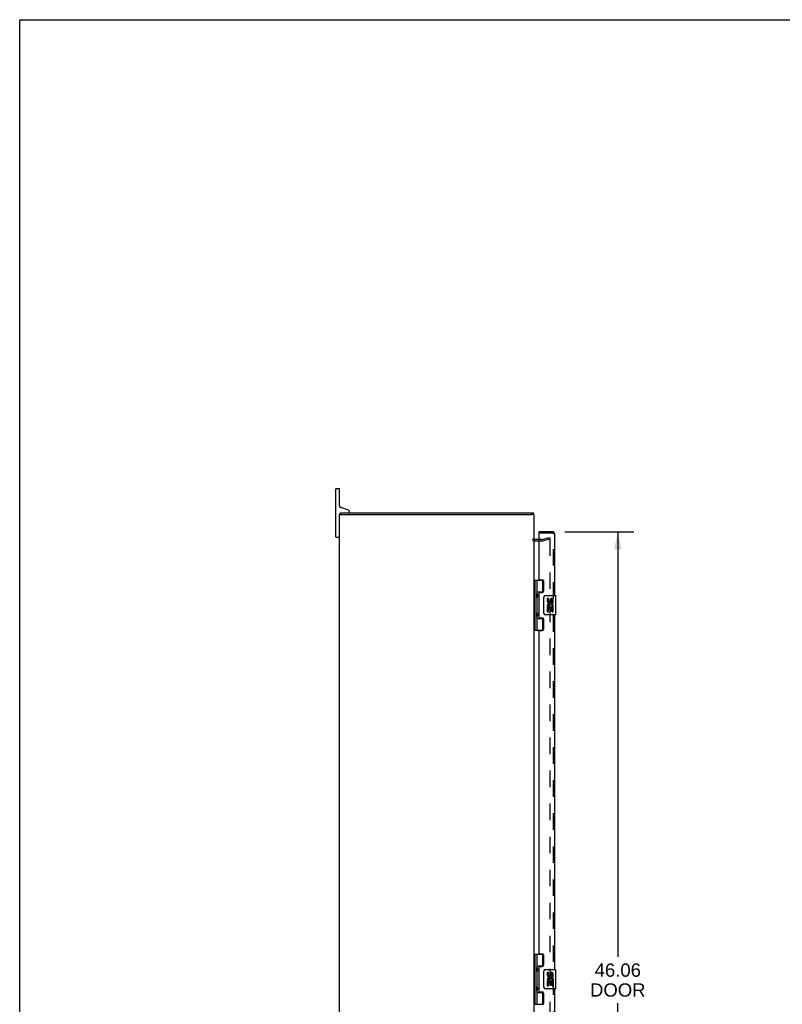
# Model space of a CAD drawing. Header units: inches. Extents: x 0 to 155, y 0 to 100.
# Tile 4 of 7: x 0 to 39, y 49 to 100. Entities that reach past the tile are written whole.
import ezdxf

# ---------------------------------------------------------------- set-up
doc = ezdxf.new("R2010")
doc.units = ezdxf.units.IN
doc.header["$LTSCALE"] = 8.5
doc.header["$MEASUREMENT"] = 0
doc.linetypes.add('HIDDEN', pattern=[0.2, 0.1, -0.1])
doc.layers.get('0').update_dxf_attribs({"linetype": 'CONTINUOUS'})
for name, color, linetype in [('DEFAULT_2', 8, 'HIDDEN'), ('DIMENSIONS', 7, 'CONTINUOUS'), ('DOOR_ASSEMBLY', 7, 'CONTINUOUS')]:
    doc.layers.add(name, color=color, linetype=linetype)
doc.styles.get("Standard").update_dxf_attribs({"font": 'arial.ttf'})
doc.dimstyles.new('DIMSTYLE_1', dxfattribs={"dimtxt": 0.681818, "dimasz": 0.909091, "dimexe": 0.09, "dimexo": 0.07, "dimgap": 0.0375, "dimtad": 0, "dimtih": 1, "dimtoh": 1, "dimzin": 4, "dimdsep": 46, "dimtxsty": 'Standard', "dimblk": '_FILLED', "dimblk1": '_FILLED', "dimblk2": '_FILLED', "dimcen": 0.09, "dimadec": 3, "dimazin": 1, "dimtfac": 1, "dimtdec": 3, "dimtofl": 0, "dimtmove": 0, "dimatfit": 3, "dimldrblk": '_FILLED', "dimfxl": 0, "dimtolj": 1, "dimtzin": 4, "dimarcsym": 0})

# ---------------------------------------------------------------- blocks, each defined once
blk = doc.blocks.new('_FILLED')
at = {"color": 0, "linetype": 'ByBlock'}
blk.add_solid([(0, 0), (-1, 0.2), (-1, -0.2)], dxfattribs=at)
blk = doc.blocks.new('*D5')
at = {"layer": 'DIMENSIONS', "color": 2, "linetype": 'Continuous'}
for p, q in [((28.044, 73.643), (31.583, 73.643)), ((30.765, 73.643), (30.765, 51.759)), ((30.765, 27.58), (30.765, 49.373)), ((28.044, 27.58), (31.583, 27.58))]:
    blk.add_line(p, q, dxfattribs=at)
at = {"layer": 'DIMENSIONS', "color": 2, "linetype": 'Continuous', "xscale": 0.9090909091, "yscale": 0.9090909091, "zscale": 0.9090909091}
for p, rotation in [((30.765, 73.643), 90), ((30.765, 27.58), 270)]:
    blk.add_blockref('_FILLED', p, dxfattribs=dict(at, rotation=rotation))
at = {"layer": 'DIMENSIONS', "color": 2, "linetype": 'Continuous', "insert": (30.765, 51.418), "char_height": 0.6818, "width": 2.854, "attachment_point": 2, "line_spacing_factor": 0.9}
blk.add_mtext('46.06\\PDOOR', dxfattribs=at)

msp = doc.modelspace()

# ---------------------------------------------------------------- linework, layer by layer
at = {"color": 7, "linetype": 'Continuous'}
for p, q in [((0, 0), (0, 100)), ((0, 100), (154.5455, 100)), ((16.2565, 73.3867), (16.2565, 75.8367)), ((16.2815, 75.8617), (16.4315, 75.8617)), ((16.4565, 74.9767), (16.4565, 75.8367)), ((16.4591, 74.5367), (16.5589, 74.5367)), ((16.5095, 74.5367), (16.5095, 74.6117)), ((16.9171, 74.746), (16.5158, 74.8921)), ((16.9565, 74.6717), (16.9565, 74.6897)), ((26.4565, 74.5367), (26.3442, 74.5367)), ((26.4335, 74.5367), (26.4335, 74.6117)), ((16.2815, 73.3617), (16.4315, 73.3617))]:
    msp.add_line(p, q, dxfattribs=at)
at = {"color": 3, "linetype": 'Continuous'}
for p, q in [((16.4565, 26.6867), (16.4565, 74.5367)), ((16.4565, 74.5367), (16.4591, 74.5367)), ((16.5095, 74.6117), (26.4335, 74.6117)), ((16.5664, 74.5367), (26.3442, 74.5367)), ((26.4565, 26.6867), (26.4565, 74.5367)), ((26.6995, 73.2367), (26.4985, 73.2367))]:
    msp.add_line(p, q, dxfattribs=at)
at = {"color": 7, "linetype": 'Continuous'}
for centre, radius, start, end in [((16.2815, 75.8367), 0.025, 90, 180), ((16.4315, 75.8367), 0.025, 0, 90), ((16.5465, 74.9767), 0.09, 180, 250), ((16.5465, 74.5217), 0.09, 114.30127, 170.39064), ((16.8965, 74.6717), 0.06, 270, 360), ((16.8965, 74.6897), 0.06, 0, 70), ((16.2815, 73.3867), 0.025, 180, 270), ((16.4315, 73.3867), 0.025, 270, 360)]:
    msp.add_arc(centre, radius, start, end, dxfattribs=at)
at = {"color": 3, "linetype": 'Continuous'}
msp.add_arc((26.4985, 73.2787), 0.042, 180, 270, dxfattribs=at)
at = {"layer": 'DEFAULT_2', "color": 8, "linetype": 'HIDDEN'}
for p, q in [((26.8572, 73.1617), (26.4985, 73.1617)), ((26.8572, 73.2367), (26.6995, 73.2367)), ((26.8637, 73.2375), (27.2498, 73.341)), ((27.2692, 73.2685), (26.8831, 73.1651)), ((27.2498, 73.341), (27.2692, 73.2685)), ((27.256, 73.2603), (27.2547, 73.2604)), ((27.2692, 73.2454), (27.2692, 27.9779))]:
    msp.add_line(p, q, dxfattribs=at)
for points in [[(27.2547, 73.2604), (27.2544, 73.2604), (27.2528, 73.2603), (27.2511, 73.2599)], [(27.2593, 73.2596), (27.2577, 73.2601), (27.256, 73.2603)], [(27.2593, 73.2596), (27.2608, 73.259), (27.2622, 73.2582), (27.2636, 73.2572), (27.2648, 73.2561), (27.2659, 73.2548), (27.2669, 73.2535), (27.2677, 73.252), (27.2683, 73.2504), (27.2688, 73.2488), (27.2691, 73.2471), (27.2692, 73.2454)]]:
    msp.add_lwpolyline(points, dxfattribs=at)
for centre, radius, start, end in [((26.4985, 73.2787), 0.117, 180, 270), ((26.8572, 73.2617), 0.025, 270, 285), ((26.8572, 73.2617), 0.1, 270, 285)]:
    msp.add_arc(centre, radius, start, end, dxfattribs=at)
at = {"layer": 'DOOR_ASSEMBLY', "color": 7, "linetype": 'Continuous'}
for p, q in [((26.6995, 73.643), (26.6995, 73.568)), ((26.4565, 71.1413), (26.9408, 71.1413)), ((26.4955, 71.1413), (26.4955, 68.5823)), ((26.5945, 71.1413), (26.5945, 70.454)), ((26.9145, 70.5508), (26.9145, 71.1413)), ((26.5946, 70.5508), (26.9411, 70.5508)), ((26.8833, 70.5418), (26.8833, 70.5193)), ((26.8833, 70.5418), (26.9348, 70.5418)), ((26.5945, 70.2536), (26.5945, 69.47)), ((26.611, 70.2838), (26.611, 70.4238)), ((26.9596, 69.4618), (26.9596, 70.2618)), ((27.0595, 70.3618), (27.5695, 70.3618)), ((27.1349, 70.2076), (27.1349, 70.0713)), ((27.1978, 70.2076), (27.1349, 70.2076)), ((27.1978, 70.0713), (27.1978, 70.2076)), ((27.2629, 70.1338), (27.2629, 70.0648)), ((27.3235, 70.0713), (27.3235, 70.1133)), ((27.3864, 69.977), (27.3864, 70.1133)), ((27.3864, 69.977), (27.447, 69.977)), ((27.447, 69.977), (27.447, 70.1338)), ((27.5845, 69.3768), (27.5845, 70.3468)), ((26.611, 69.2998), (26.611, 69.4398)), ((27.1349, 69.7464), (27.1349, 69.516)), ((27.1531, 69.7464), (27.1349, 69.7464)), ((27.1349, 69.516), (27.1978, 69.516)), ((27.1875, 69.7464), (27.2149, 69.7655)), ((27.1875, 69.7464), (27.447, 69.7464)), ((27.1978, 69.516), (27.1978, 69.6835)), ((27.1978, 69.6835), (27.2629, 69.6835)), ((27.2629, 69.6835), (27.2629, 69.5474)), ((27.2629, 69.5474), (27.3235, 69.5474)), ((27.3235, 69.5474), (27.3235, 69.6835)), ((27.3235, 69.6835), (27.3864, 69.6835)), ((27.3786, 69.7823), (27.4363, 69.7574)), ((27.3864, 69.516), (27.3864, 69.6835)), ((27.3864, 69.516), (27.447, 69.516)), ((27.447, 69.7933), (27.447, 69.8463)), ((27.447, 69.516), (27.447, 69.7464)), ((26.5945, 69.2696), (26.5945, 68.5823)), ((26.5946, 69.1728), (26.9411, 69.1728)), ((26.8833, 69.2043), (26.8833, 69.1818)), ((26.9348, 69.1818), (26.8833, 69.1818)), ((26.9145, 68.5823), (26.9145, 69.1728)), ((27.5695, 69.3618), (27.0595, 69.3618)), ((26.4565, 68.5823), (26.9408, 68.5823)), ((26.4565, 51.8912), (26.9408, 51.8912)), ((26.4955, 51.8912), (26.4955, 49.3322)), ((26.5945, 51.8912), (26.5945, 51.2038)), ((26.9145, 51.3007), (26.9145, 51.8912)), ((26.5946, 51.3007), (26.9411, 51.3007)), ((26.8833, 51.2917), (26.9348, 51.2917)), ((26.8833, 51.2917), (26.8833, 51.2692)), ((26.5945, 51.0035), (26.5945, 50.2198)), ((26.611, 51.0337), (26.611, 51.1737)), ((26.9596, 50.2117), (26.9596, 51.0117)), ((27.0595, 51.1117), (27.5695, 51.1117)), ((27.1978, 50.9575), (27.1349, 50.9575)), ((27.1349, 50.9575), (27.1349, 50.8211)), ((27.1978, 50.8211), (27.1978, 50.9575)), ((27.2629, 50.8837), (27.2629, 50.8147)), ((27.3235, 50.8211), (27.3235, 50.8631)), ((27.3864, 50.7268), (27.3864, 50.8632)), ((27.3864, 50.7268), (27.447, 50.7268)), ((27.447, 50.7268), (27.447, 50.8836)), ((27.5845, 50.1267), (27.5845, 51.0967)), ((26.611, 50.0497), (26.611, 50.1897)), ((27.1531, 50.4962), (27.1349, 50.4962)), ((27.1349, 50.4962), (27.1349, 50.2659)), ((27.1349, 50.2659), (27.1978, 50.2659)), ((27.1875, 50.4962), (27.2149, 50.5154)), ((27.1875, 50.4962), (27.447, 50.4962)), ((27.1978, 50.4334), (27.2629, 50.4334)), ((27.1978, 50.2659), (27.1978, 50.4334)), ((27.2629, 50.4334), (27.2629, 50.2973)), ((27.2629, 50.2973), (27.3235, 50.2973)), ((27.3235, 50.4334), (27.3864, 50.4334)), ((27.3235, 50.2973), (27.3235, 50.4334)), ((27.3786, 50.5322), (27.4363, 50.5072)), ((27.3864, 50.2659), (27.3864, 50.4334)), ((27.3864, 50.2659), (27.447, 50.2659)), ((27.447, 50.5432), (27.447, 50.5962)), ((27.447, 50.2659), (27.447, 50.4962)), ((26.5945, 50.0195), (26.5945, 49.3322)), ((26.5946, 49.9227), (26.9411, 49.9227)), ((26.8833, 49.9542), (26.8833, 49.9317)), ((26.9348, 49.9317), (26.8833, 49.9317)), ((26.9145, 49.3322), (26.9145, 49.9227)), ((27.5695, 50.1117), (27.0595, 50.1117)), ((26.4565, 49.3322), (26.9408, 49.3322))]:
    msp.add_line(p, q, dxfattribs=at)
at = {"layer": 'DOOR_ASSEMBLY', "color": 3, "linetype": 'Continuous'}
for p, q in [((27.4075, 73.643), (26.6995, 73.643)), ((26.6995, 73.568), (26.6995, 71.2033)), ((27.5245, 70.3618), (27.5245, 73.526)), ((26.7305, 71.1723), (26.8865, 71.1723)), ((26.9495, 71.1093), (26.9495, 70.5823)), ((26.6995, 70.4883), (26.6995, 69.2353)), ((26.7305, 70.5193), (26.8865, 70.5193)), ((26.7305, 69.2043), (26.8865, 69.2043)), ((26.9495, 69.1413), (26.9495, 68.6143)), ((27.5245, 51.1117), (27.5245, 69.3618)), ((26.6995, 68.5203), (26.6995, 51.9532)), ((26.7305, 68.5513), (26.8865, 68.5513)), ((26.7305, 51.9222), (26.8865, 51.9222)), ((26.9495, 51.8592), (26.9495, 51.3322)), ((26.6995, 51.2382), (26.6995, 49.9852)), ((26.7305, 51.2692), (26.8865, 51.2692)), ((26.7305, 49.9542), (26.8865, 49.9542)), ((26.9495, 49.8912), (26.9495, 49.3642)), ((27.5245, 31.8615), (27.5245, 50.1117))]:
    msp.add_line(p, q, dxfattribs=at)
at = {"layer": 'DOOR_ASSEMBLY', "color": 8, "linetype": 'HIDDEN'}
for p, q in [((27.4075, 73.568), (26.6995, 73.568)), ((26.9815, 73.568), (26.9815, 73.643)), ((27.4495, 27.6973), (27.4495, 73.526))]:
    msp.add_line(p, q, dxfattribs=at)
at = {"layer": 'DOOR_ASSEMBLY', "color": 7, "linetype": 'Continuous'}
for points in [[(26.5946, 70.4977), (26.5955, 70.4892), (26.5975, 70.4797), (26.6005, 70.4693), (26.6044, 70.4581), (26.6089, 70.4466), (26.6137, 70.4348), (26.6186, 70.4231), (26.6232, 70.4114), (26.6276, 70.3999), (26.6314, 70.3883), (26.6343, 70.3768), (26.6363, 70.3654), (26.6369, 70.3538), (26.6363, 70.3423), (26.6343, 70.3308), (26.6314, 70.3193), (26.6276, 70.3078), (26.6233, 70.2962), (26.6186, 70.2845), (26.6138, 70.2729), (26.6089, 70.261), (26.6044, 70.2495), (26.6006, 70.2383), (26.5975, 70.2279), (26.5955, 70.2184), (26.5946, 70.2099)], [(26.9596, 70.2618), (26.9598, 70.2681), (26.9604, 70.2743), (26.9613, 70.2804), (26.9627, 70.2864), (26.9643, 70.2923), (26.9663, 70.298)], [(26.5946, 69.5137), (26.5955, 69.5052), (26.5975, 69.4957), (26.6005, 69.4853), (26.6044, 69.4741), (26.6089, 69.4626), (26.6137, 69.4508), (26.6186, 69.4391), (26.6232, 69.4274), (26.6276, 69.4159), (26.6314, 69.4043), (26.6343, 69.3928), (26.6363, 69.3814), (26.6369, 69.3698), (26.6363, 69.3583), (26.6343, 69.3468), (26.6314, 69.3353), (26.6276, 69.3238), (26.6233, 69.3122), (26.6186, 69.3005), (26.6138, 69.2889), (26.6089, 69.277), (26.6044, 69.2655), (26.6006, 69.2543), (26.5975, 69.2439), (26.5955, 69.2344), (26.5946, 69.2259)], [(26.9663, 69.4256), (26.9643, 69.4313), (26.9627, 69.4372), (26.9613, 69.4431), (26.9604, 69.4493), (26.9598, 69.4555), (26.9596, 69.4618)], [(26.5946, 51.2476), (26.5955, 51.239), (26.5975, 51.2296), (26.6005, 51.2191), (26.6044, 51.208), (26.6089, 51.1964), (26.6137, 51.1846), (26.6186, 51.173), (26.6232, 51.1613), (26.6276, 51.1497), (26.6314, 51.1382), (26.6343, 51.1267), (26.6363, 51.1152), (26.6369, 51.1037), (26.6363, 51.0922), (26.6343, 51.0807), (26.6314, 51.0692), (26.6276, 51.0576), (26.6233, 51.046), (26.6186, 51.0344), (26.6138, 51.0227), (26.6089, 51.0109), (26.6044, 50.9993), (26.6006, 50.9882), (26.5975, 50.9777), (26.5955, 50.9683), (26.5946, 50.9597)], [(26.9596, 51.0117), (26.9598, 51.018), (26.9604, 51.0242), (26.9613, 51.0303), (26.9627, 51.0363), (26.9643, 51.0422), (26.9663, 51.0478)], [(26.5946, 50.2636), (26.5955, 50.255), (26.5975, 50.2456), (26.6005, 50.2351), (26.6044, 50.224), (26.6089, 50.2124), (26.6137, 50.2006), (26.6186, 50.189), (26.6232, 50.1773), (26.6276, 50.1657), (26.6314, 50.1542), (26.6343, 50.1427), (26.6363, 50.1312), (26.6369, 50.1197), (26.6363, 50.1082), (26.6343, 50.0967), (26.6314, 50.0852), (26.6276, 50.0736), (26.6233, 50.062), (26.6186, 50.0504), (26.6138, 50.0387), (26.6089, 50.0269), (26.6044, 50.0153), (26.6006, 50.0042), (26.5975, 49.9937), (26.5955, 49.9843), (26.5946, 49.9757)], [(26.9663, 50.1755), (26.9643, 50.1812), (26.9627, 50.187), (26.9613, 50.193), (26.9604, 50.1991), (26.9598, 50.2054), (26.9596, 50.2117)]]:
    msp.add_lwpolyline(points, dxfattribs=at)
at = {"layer": 'DOOR_ASSEMBLY', "color": 3, "linetype": 'Continuous'}
for centre, radius, start, end in [((27.4075, 73.526), 0.117, 0, 90), ((26.7305, 71.2033), 0.031, 180, 270), ((26.8865, 71.1093), 0.063, 0, 90), ((26.7305, 70.4883), 0.031, 90, 180), ((26.8865, 70.5823), 0.063, 270, 360), ((26.7305, 69.2353), 0.031, 180, 270), ((26.8865, 69.1413), 0.063, 0, 90), ((26.7305, 68.5203), 0.031, 90, 180), ((26.8865, 68.6143), 0.063, 270, 360), ((26.7305, 51.9532), 0.031, 180, 270), ((26.8865, 51.8592), 0.063, 0, 90), ((26.7305, 51.2382), 0.031, 90, 180), ((26.8865, 51.3322), 0.063, 270, 360), ((26.7305, 49.9852), 0.031, 180, 270), ((26.8865, 49.8912), 0.063, 0, 90), ((26.8865, 49.3642), 0.063, 270, 360)]:
    msp.add_arc(centre, radius, start, end, dxfattribs=at)
at = {"layer": 'DOOR_ASSEMBLY', "color": 8, "linetype": 'HIDDEN'}
msp.add_arc((27.4075, 73.526), 0.042, 0, 90, dxfattribs=at)
at = {"layer": 'DOOR_ASSEMBLY', "color": 7, "linetype": 'Continuous'}
for centre, radius, start, end in [((26.521, 70.4238), 0.09, 0, 35.18775), ((26.521, 70.2838), 0.09, 324.81225, 360), ((27.0595, 70.2618), 0.1, 90, 158.79459), ((27.2292, 70.0713), 0.0943, 180, 360), ((27.2921, 69.8198), 0.1572, 9.70314, 161.87913), ((27.2292, 70.0713), 0.0314, 180, 261.22946), ((27.2285, 70.0762), 0.0362, 263.42855, 341.76278), ((27.355, 70.1133), 0.0943, 71.72667, 167.43379), ((27.3549, 70.1133), 0.0314, 0, 180.04847), ((27.355, 70.1133), 0.0943, 12.54017, 71.70103), ((27.5695, 70.3468), 0.015, 0, 90), ((26.521, 69.4398), 0.09, 0, 35.18775), ((27.2888, 69.8196), 0.1541, 161.41988, 206.19629), ((27.2921, 69.8198), 0.1572, 205.73705, 207.8532), ((27.2921, 69.8198), 0.0943, 336.59665, 215.11217), ((27.2921, 69.8198), 0.1572, 336.59665, 350.29686), ((26.521, 69.2998), 0.09, 324.81225, 360), ((27.0595, 69.4618), 0.1, 201.20502, 270), ((27.5695, 69.3768), 0.015, 270, 360), ((26.521, 51.1737), 0.09, 0, 35.18775), ((26.521, 51.0337), 0.09, 324.81225, 360), ((27.0595, 51.0117), 0.1, 90, 158.79459), ((27.2292, 50.8211), 0.0943, 180, 360), ((27.2921, 50.5697), 0.1572, 9.70314, 161.87913), ((27.2292, 50.8211), 0.0314, 180, 261.22946), ((27.2285, 50.826), 0.0362, 263.42855, 341.76278), ((27.355, 50.8632), 0.0943, 71.72667, 167.43379), ((27.3549, 50.8632), 0.0314, 0, 180.04847), ((27.355, 50.8632), 0.0943, 12.54017, 71.70103), ((27.5695, 51.0967), 0.015, 0, 90), ((26.521, 50.1897), 0.09, 0, 35.18775), ((27.2888, 50.5694), 0.1541, 161.41988, 206.19629), ((27.2921, 50.5697), 0.1572, 205.73705, 207.8532), ((27.2921, 50.5697), 0.0943, 336.59665, 215.11217), ((27.2921, 50.5697), 0.1572, 336.59665, 350.29686), ((26.521, 50.0497), 0.09, 324.81225, 360), ((27.0595, 50.2117), 0.1, 201.20502, 270), ((27.5695, 50.1267), 0.015, 270, 360)]:
    msp.add_arc(centre, radius, start, end, dxfattribs=at)
for centre in [(26.6837, 70.3538), (26.6837, 69.3698), (26.6837, 51.1037), (26.6837, 50.1197)]:
    msp.add_ellipse(centre, major_axis=(0, 0.1875), ratio=0.5625, start_param=1.0071888, end_param=2.1344039, dxfattribs=at)

# ---------------------------------------------------------------- dimensions: what is measured, and where the dimension line sits
at = {"layer": 'DIMENSIONS', "color": 2, "linetype": 'Continuous'}
dim = msp.add_linear_dim(base=(30.7651, 27.5803), p1=(27.9739, 73.643), p2=(27.9739, 27.5803), angle=270, text='<>\\PDOOR', dimstyle='DIMSTYLE_1', dxfattribs=at)
dim.commit()
dim.dimension.update_dxf_attribs({"geometry": '*D5', "text_midpoint": (30.7651, 50.5657), "dimtype": 160})

doc.saveas('drawing.dxf')
